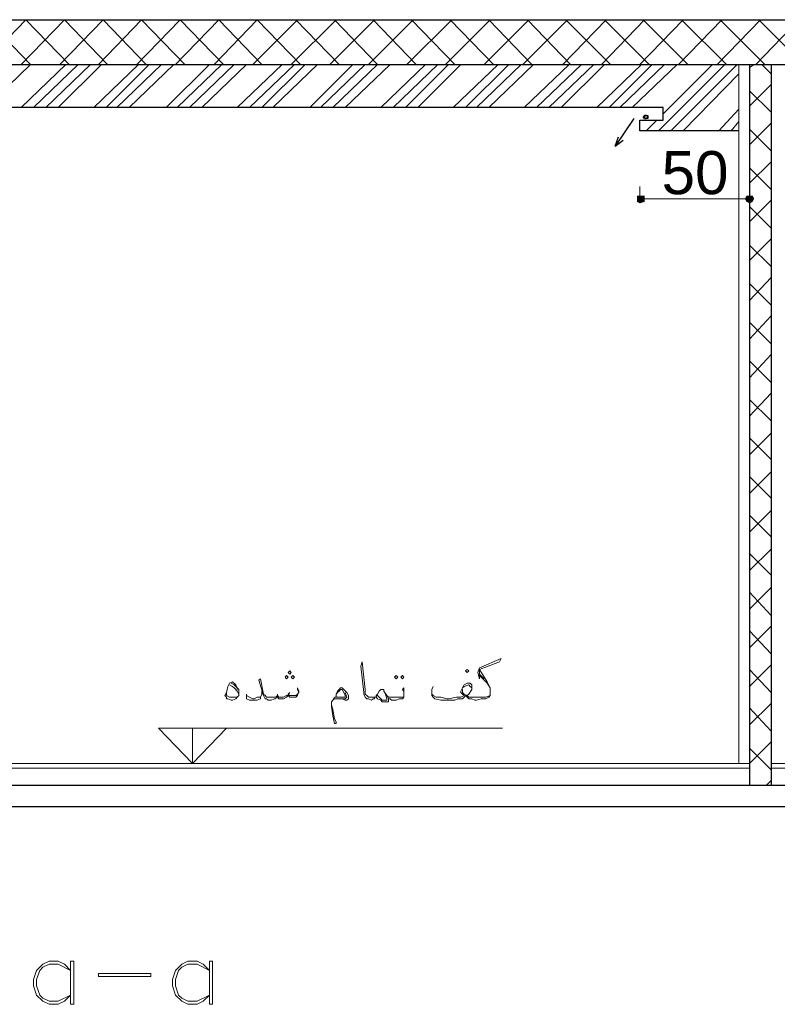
# Model space of a CAD drawing. Header units: metres. Extents: x 5.7 to 89.8, y 4 to 63.5.
# Tile 24 of 72: x 15.9 to 20.7, y 43 to 49.1. Entities that reach past the tile are written whole.
import ezdxf

# ---------------------------------------------------------------- set-up
doc = ezdxf.new("R2010")
doc.units = ezdxf.units.M
doc.header["$MEASUREMENT"] = 0
for name, color, linetype in [('PDF11_boresh-1', 7, 'Continuous'), ('PDF11_dim', 7, 'Continuous'), ('PDF11_halozen', 7, 'Continuous'), ('PDF11_hatch-borshi', 7, 'Continuous'), ('PDF11_kaff', 7, 'Continuous'), ('PDF11_Text', 7, 'Continuous'), ('PDF11_textt', 7, 'Continuous'), ('PDF11_wall', 7, 'Continuous'), ('PDF11_wall-asli', 7, 'Continuous')]:
    doc.layers.add(name, color=color, linetype=linetype)
doc.styles.add('PDF Arial', font='arial.ttf')

msp = doc.modelspace()

# ---------------------------------------------------------------- linework, layer by layer
at = {"layer": 'PDF11_boresh-1', "lineweight": 25}
for points in [[(20.4117, 48.4417), (19.7953, 48.4417), (19.7953, 48.5091), (19.9398, 48.5091), (19.9398, 48.5862), (13.9299, 48.5862), (13.9299, 48.5091), (14.0744, 48.5091), (14.0744, 48.4417), (13.5254, 48.4417)], [(19.7568, 48.5188), (19.6412, 48.3454), (19.6605, 48.4032)], [(19.6412, 48.3454), (19.6894, 48.3839)]]:
    msp.add_lwpolyline(points, dxfattribs=at)
at = {"layer": 'PDF11_dim', "lineweight": 20}
for points in [[(19.7953, 48.018), (19.7953, 48.095)], [(20.4791, 48.018), (20.4791, 48.095)], [(20.4502, 48.018), (20.431, 48.018), (19.8531, 48.018), (19.8242, 48.018)]]:
    msp.add_lwpolyline(points, dxfattribs=at)
at = {"layer": 'PDF11_dim', "transparency": 33554559}
for points in [[(19.7953, 48.0372), (19.7761, 48.0372), (19.7953, 48.018)], [(19.7761, 48.0372), (19.7953, 48.018), (19.7761, 48.018)], [(19.7761, 48.018), (19.7761, 47.9987), (19.7953, 48.018)], [(19.7761, 47.9987), (19.7953, 48.018), (19.7953, 47.9891)], [(19.8242, 48.018), (19.7953, 48.018), (19.8242, 48.0372)], [(19.7953, 48.018), (19.8242, 48.0372), (19.7953, 48.0372)], [(19.7953, 48.018), (19.7953, 47.9891), (19.8242, 47.9987)], [(19.8242, 47.9987), (19.8242, 48.018), (19.7953, 48.018)], [(20.4599, 48.0372), (20.4502, 48.018), (20.4791, 48.018)], [(20.4502, 48.018), (20.4791, 48.018), (20.4599, 47.9987)], [(20.4791, 48.018), (20.4791, 48.0372), (20.4599, 48.0372)], [(20.4791, 48.018), (20.4599, 47.9987), (20.4791, 47.9891)], [(20.508, 48.018), (20.4984, 48.0372), (20.4791, 48.018)], [(20.4984, 48.0372), (20.4791, 48.018), (20.4791, 48.0372)], [(20.4791, 47.9891), (20.4984, 47.9987), (20.4791, 48.018)], [(20.4984, 47.9987), (20.4791, 48.018), (20.508, 48.018)]]:
    msp.add_solid(points, dxfattribs=at)
at = {"layer": 'PDF11_halozen', "lineweight": 25}
msp.add_lwpolyline([(19.8435, 48.5284), (19.8435, 48.5188), (19.8339, 48.5188), (19.8242, 48.5188), (19.8146, 48.5284), (19.8242, 48.538), (19.8339, 48.538), (19.8435, 48.538), (19.8435, 48.5284), (19.8339, 48.538), (19.8242, 48.538), (19.8242, 48.5284), (19.8242, 48.5188), (19.8339, 48.5188)], close=True, dxfattribs=at)
at = {"layer": 'PDF11_hatch-borshi', "lineweight": 18}
for points in [[(15.4517, 48.8559), (15.7213, 49.1352), (15.991, 48.8559), (15.7117, 48.5862)], [(15.6924, 48.8559), (15.9621, 49.1352), (16.2318, 48.8559)], [(15.9332, 48.8559), (16.2029, 49.1352), (16.4726, 48.8559)], [(16.174, 48.8559), (16.4437, 49.1352), (16.7133, 48.8559)], [(16.4148, 48.8559), (16.6844, 49.1352), (16.9541, 48.8559)], [(16.6556, 48.8559), (16.9252, 49.1352), (17.1949, 48.8559)], [(16.8963, 48.8559), (17.166, 49.1352), (17.4357, 48.8559)], [(17.1371, 48.8559), (17.4068, 49.1352), (17.6765, 48.8559)], [(17.3779, 48.8559), (17.6572, 49.1352)], [(17.6187, 48.8559), (17.898, 49.1352)], [(17.9172, 48.8559), (17.6476, 49.1352)], [(17.8595, 48.8559), (18.1388, 49.1352)], [(17.8787, 48.5862), (18.158, 48.8559), (17.8883, 49.1352)], [(18.1002, 48.8559), (18.3795, 49.1352)], [(18.3988, 48.8559), (18.1291, 49.1352)], [(18.341, 48.8559), (18.6203, 49.1352)], [(18.6396, 48.8559), (18.3699, 49.1352)], [(18.5818, 48.8559), (18.8611, 49.1352)], [(18.8804, 48.8559), (18.6107, 49.1352)], [(18.8226, 48.8559), (19.1019, 49.1352)], [(19.1211, 48.8559), (18.8515, 49.1352)], [(19.0634, 48.8559), (19.3427, 49.1352)], [(19.3619, 48.8559), (19.0922, 49.1352)], [(19.3138, 48.8559), (19.5834, 49.1352)], [(19.6123, 48.8559), (19.333, 49.1352)], [(19.5545, 48.8559), (19.8242, 49.1352)], [(19.8531, 48.8559), (19.5738, 49.1352)], [(19.7953, 48.8559), (20.065, 49.1352)], [(20.0939, 48.8559), (19.8146, 49.1352)], [(20.0361, 48.8559), (20.3058, 49.1352)], [(20.3347, 48.8559), (20.0554, 49.1352)], [(20.2769, 48.8559), (20.5466, 49.1352)], [(20.5755, 48.8559), (20.2961, 49.1352)], [(20.5177, 48.8559), (20.7873, 49.1352)], [(20.8162, 48.8559), (20.5369, 49.1352)], [(15.9332, 48.5862), (16.2125, 48.8559)], [(16.0103, 48.5862), (16.2896, 48.8559)], [(16.0873, 48.5862), (16.3666, 48.8559)], [(16.1644, 48.5862), (16.434, 48.8559)], [(16.3859, 48.5862), (16.6652, 48.8559)], [(16.4629, 48.5862), (16.7326, 48.8559)], [(16.5303, 48.5862), (16.8097, 48.8559)], [(16.6074, 48.5862), (16.8867, 48.8559)], [(16.8385, 48.5862), (17.1082, 48.8559)], [(16.906, 48.5862), (17.1853, 48.8559)], [(16.983, 48.5862), (17.2623, 48.8559)], [(17.0601, 48.5862), (17.3394, 48.8559)], [(17.2816, 48.5862), (17.5609, 48.8559)], [(17.3586, 48.5862), (17.6379, 48.8559)], [(17.4357, 48.5862), (17.7054, 48.8559)], [(17.5031, 48.5862), (17.7824, 48.8559)], [(17.7342, 48.5862), (18.0039, 48.8559)], [(17.8017, 48.5862), (18.081, 48.8559)], [(17.9558, 48.5862), (18.2351, 48.8559)], [(18.1773, 48.5862), (18.4566, 48.8559)], [(18.2543, 48.5862), (18.5336, 48.8559)], [(18.3314, 48.5862), (18.6011, 48.8559)], [(18.4084, 48.5862), (18.6781, 48.8559)], [(18.63, 48.5862), (18.9093, 48.8559)], [(18.707, 48.5862), (18.9767, 48.8559)], [(18.7744, 48.5862), (19.0537, 48.8559)], [(18.8515, 48.5862), (19.1308, 48.8559)], [(19.073, 48.5862), (19.3523, 48.8559)], [(19.15, 48.5862), (19.4293, 48.8559)], [(19.2271, 48.5862), (19.5064, 48.8559)], [(19.3041, 48.5862), (19.5738, 48.8559)], [(19.5257, 48.5862), (19.805, 48.8559)], [(19.6027, 48.5862), (19.8724, 48.8559)], [(19.6701, 48.5862), (19.9494, 48.8559)], [(19.7472, 48.5862), (20.0265, 48.8559)], [(19.9109, 48.4417), (20.325, 48.8559)], [(19.9398, 48.5477), (20.248, 48.8559)], [(19.988, 48.4417), (20.4021, 48.8559)], [(20.4791, 48.8366), (20.508, 48.8559)], [(20.614, 48.7981), (20.5562, 48.8559)], [(20.065, 48.4417), (20.4117, 48.7981)], [(20.4791, 48.5958), (20.614, 48.7307)], [(20.614, 48.5573), (20.4791, 48.6921)], [(20.2865, 48.4417), (20.4117, 48.5766)], [(19.8339, 48.4417), (19.9013, 48.5091)], [(20.3636, 48.4417), (20.4117, 48.4995)], [(20.4791, 48.355), (20.614, 48.4899)], [(20.614, 48.3165), (20.4791, 48.4514)], [(20.4791, 48.1143), (20.614, 48.2491)], [(20.614, 48.0757), (20.4791, 48.2106)], [(20.4791, 47.8735), (20.614, 48.0083)], [(20.614, 47.835), (20.4791, 47.9698)], [(20.4791, 47.6327), (20.614, 47.7675)], [(20.614, 47.5942), (20.4791, 47.729)], [(20.4791, 47.3823), (20.614, 47.5268)], [(20.614, 47.3534), (20.4791, 47.4882)], [(20.4791, 47.1415), (20.614, 47.286)], [(20.614, 47.1126), (20.4791, 47.2475)], [(20.4791, 46.9007), (20.614, 47.0452)], [(20.614, 46.8718), (20.4791, 47.0067)], [(20.4791, 46.66), (20.614, 46.8044)], [(20.614, 46.6311), (20.4791, 46.7659)], [(20.4791, 46.4192), (20.614, 46.554)], [(20.614, 46.3903), (20.4791, 46.5251)], [(20.4791, 46.1784), (20.614, 46.3132)], [(20.614, 46.1495), (20.4791, 46.2843)], [(20.4791, 45.9376), (20.614, 46.0725)], [(20.614, 45.9087), (20.4791, 46.0436)], [(20.4791, 45.6968), (20.614, 45.8317)], [(20.614, 45.6679), (20.4791, 45.8028)], [(20.4791, 45.4561), (20.614, 45.5909)], [(20.614, 45.4175), (20.4791, 45.562)], [(20.4791, 45.2153), (20.614, 45.3501)], [(20.614, 45.1767), (20.4791, 45.3212)], [(20.4791, 44.9745), (20.614, 45.1093)], [(20.614, 44.936), (20.4791, 45.0804)], [(20.4791, 44.7337), (20.614, 44.8686)], [(20.614, 44.6952), (20.4791, 44.8397)], [(20.4791, 44.4929), (20.614, 44.6278)], [(20.614, 44.4544), (20.4791, 44.5892)], [(20.5851, 44.3581), (20.614, 44.387)]]:
    msp.add_lwpolyline(points, dxfattribs=at)
at = {"layer": 'PDF11_kaff', "lineweight": 20}
for points in [[(20.4117, 48.8559), (20.4117, 44.4929)], [(13.5254, 44.4929), (20.4791, 44.4929)], [(20.614, 44.4929), (27.0958, 44.4929)], [(13.5254, 44.464), (20.4791, 44.464)], [(20.614, 44.464), (27.0958, 44.464)]]:
    msp.add_lwpolyline(points, dxfattribs=at)
at = {"layer": 'PDF11_textt', "lineweight": 20}
for points in [[(18.3218, 44.9167), (18.3218, 44.9263), (18.3218, 44.9456), (18.3121, 44.9552), (18.3218, 44.9649), (18.3218, 44.9552), (18.3218, 44.936), (18.3218, 44.9167), (18.3218, 44.9071), (18.3121, 44.8974), (18.2929, 44.8974), (18.2736, 44.8878), (18.2543, 44.8878), (18.2447, 44.8878), (18.2351, 44.8974), (18.2254, 44.8974), (18.2158, 44.9167), (18.1965, 44.9456), (18.1965, 44.9552), (18.1869, 44.9552), (18.1773, 44.9552), (18.1677, 44.9456), (18.158, 44.9263), (18.1484, 44.9071), (18.1388, 44.9071), (18.1388, 44.8974), (18.1291, 44.8974), (18.1195, 44.8878), (18.1002, 44.8974), (18.0906, 44.8974), (18.081, 44.9071), (18.0713, 44.9263), (18.0713, 44.936), (18.0521, 45.0997), (18.0617, 45.1286), (18.081, 44.9552), (18.081, 44.936), (18.081, 44.9263), (18.0906, 44.9167), (18.1002, 44.9071), (18.1195, 44.9071), (18.1388, 44.9071), (18.1484, 44.9071), (18.1484, 44.9167), (18.158, 44.9263)], [(18.5047, 44.9745), (18.4951, 44.9552), (18.4951, 44.936), (18.4951, 44.9263), (18.4951, 44.9167), (18.5047, 44.9071), (18.5144, 44.8974), (18.5529, 44.8878), (18.5818, 44.8878), (18.6011, 44.8878), (18.6396, 44.8878), (18.6588, 44.8974), (18.6877, 44.8974), (18.6974, 44.9071), (18.707, 44.9167), (18.7166, 44.9071), (18.7263, 44.8974), (18.7455, 44.8974), (18.7648, 44.8878), (18.7744, 44.8878), (18.8033, 44.8974), (18.8322, 44.8974), (18.8515, 44.9071), (18.8611, 44.9167), (18.8611, 44.936), (18.8611, 44.9456), (18.8611, 44.9649), (18.8418, 45.0034), (18.7937, 45.0804), (18.9189, 45.1286), (18.9285, 45.1479), (18.7937, 45.0901), (18.7841, 45.0612), (18.7937, 45.0226), (18.7937, 45.0804)], [(18.7937, 45.0515), (18.8226, 45.0226)], [(18.7937, 45.0419), (18.8418, 44.9938), (18.8611, 44.9649)], [(17.2334, 44.9841), (17.2527, 44.9745), (17.2623, 44.9649), (17.2816, 44.9456), (17.2912, 44.9263), (17.2912, 44.9167)], [(17.2431, 44.9938), (17.2623, 44.9841), (17.2816, 44.9649), (17.2816, 44.9552)], [(17.6668, 44.936), (17.6572, 44.9552), (17.6572, 44.9649), (17.6668, 44.9456), (17.6668, 44.936), (17.6572, 44.9263), (17.6572, 44.9167), (17.6476, 44.9071), (17.6379, 44.9071), (17.6187, 44.9071), (17.609, 44.9071), (17.5994, 44.9167), (17.5898, 44.9071), (17.5705, 44.8974), (17.5609, 44.8974), (17.5513, 44.8974), (17.5416, 44.8974), (17.532, 44.9071), (17.532, 44.9167), (17.5224, 44.8974), (17.5127, 44.8974), (17.4935, 44.8878), (17.4742, 44.8878), (17.4646, 44.8974), (17.4549, 44.8974), (17.4453, 44.9167), (17.4164, 45.013), (17.4261, 45.0226), (17.4453, 44.9263), (17.4549, 44.9167), (17.4646, 44.9071), (17.4742, 44.9071), (17.5031, 44.9071), (17.5224, 44.9071), (17.532, 44.9167), (17.5416, 44.9071), (17.5513, 44.9071), (17.5705, 44.9071), (17.5898, 44.9167), (17.5994, 44.9167), (17.5994, 44.9263), (17.609, 44.9167), (17.6187, 44.9167), (17.6379, 44.9167), (17.6476, 44.9167), (17.6572, 44.9263)], [(18.8611, 44.9167), (18.8322, 44.9071), (18.8129, 44.9071), (18.7841, 44.9071), (18.7648, 44.9071), (18.7552, 44.9071), (18.7359, 44.9071), (18.7263, 44.9071), (18.7166, 44.9167), (18.7263, 44.9263), (18.7455, 44.9552), (18.7455, 44.9649), (18.7455, 44.9745), (18.7455, 44.9841), (18.7359, 44.9938), (18.7263, 44.9938), (18.7166, 44.9938), (18.6974, 44.9841), (18.6877, 44.9649), (18.6781, 44.9456), (18.6781, 44.936), (18.6877, 44.9263), (18.6974, 44.9167), (18.6781, 44.9071), (18.6492, 44.9071), (18.6011, 44.8974), (18.5914, 44.8974), (18.5529, 44.9071), (18.524, 44.9071), (18.5047, 44.9167), (18.4951, 44.9263), (18.4951, 44.936)], [(18.7455, 44.9552), (18.7455, 44.9649), (18.7359, 44.9745), (18.7263, 44.9841), (18.6974, 44.9745), (18.6877, 44.9649)], [(17.2816, 44.9071), (17.2623, 44.9071), (17.2431, 44.9071), (17.2334, 44.9071), (17.2142, 44.9167), (17.2142, 44.936)], [(17.4357, 44.9456), (17.4357, 44.9263), (17.4261, 44.9071), (17.4261, 44.8974), (17.4068, 44.8878), (17.3875, 44.8878), (17.3779, 44.8878), (17.3586, 44.8878), (17.3394, 44.8974), (17.3394, 44.9071), (17.3394, 44.9167), (17.3394, 44.9263)], [(17.532, 44.9263), (17.532, 44.9167)], [(17.609, 44.936), (17.5994, 44.9263)], [(17.898, 44.9263), (17.9076, 44.936), (17.9172, 44.9456), (17.9269, 44.9552), (17.9365, 44.9552), (17.9461, 44.936), (17.9558, 44.9167), (17.9558, 44.9071), (17.9461, 44.9071), (17.9365, 44.9071), (17.898, 44.9071), (17.8883, 44.9071), (17.8787, 44.8878), (17.8691, 44.8782), (17.8691, 44.8589), (17.8691, 44.8493), (17.8787, 44.7915), (17.8883, 44.7433), (17.898, 44.7433), (17.898, 44.753), (17.8883, 44.7722), (17.8787, 44.83), (17.8691, 44.8589)], [(17.898, 44.9071), (17.898, 44.9263), (17.9076, 44.9456), (17.9172, 44.9552), (17.9269, 44.9649), (17.9365, 44.9649), (17.9461, 44.9552), (17.9654, 44.936), (17.975, 44.9167), (17.975, 44.9071), (17.975, 44.8974), (17.9654, 44.8878), (17.9558, 44.8878), (17.9365, 44.8974), (17.898, 44.8974), (17.8883, 44.8974), (17.8787, 44.8878)], [(17.9558, 44.936), (17.9654, 44.9071), (17.9558, 44.8974), (17.9365, 44.8974)], [(18.1965, 44.9456), (18.2062, 44.9263), (18.2158, 44.8974), (18.2158, 44.8878), (18.2062, 44.8878), (18.1869, 44.8878), (18.1773, 44.8974), (18.1677, 44.9071), (18.158, 44.9167)], [(18.6877, 44.9552), (18.6877, 44.936), (18.6974, 44.9263), (18.7166, 44.9167)], [(17.3394, 44.9167), (17.3586, 44.9071), (17.3779, 44.8974), (17.3875, 44.8974), (17.4068, 44.9071), (17.4261, 44.9071)], [(18.2254, 44.8974), (18.2254, 44.8878), (18.2254, 44.8782), (18.2158, 44.8782), (18.2062, 44.8782), (18.1869, 44.8782), (18.1773, 44.8878), (18.158, 44.8974), (18.1484, 44.9071)], [(18.2158, 44.9167), (18.2254, 44.9071), (18.2351, 44.9071), (18.2447, 44.9071), (18.2543, 44.9071), (18.2832, 44.9071), (18.3121, 44.9071), (18.3218, 44.9071)], [(17.2142, 44.7145), (17.0023, 44.4929), (16.7904, 44.7145), (18.9381, 44.7145)], [(17.0023, 44.4929), (17.0023, 44.7145)]]:
    msp.add_lwpolyline(points, dxfattribs=at)
for points in [[(17.5898, 45.0226), (17.5994, 45.0323), (17.5898, 45.0419), (17.5802, 45.0323)], [(17.609, 45.0515), (17.6187, 45.0612), (17.609, 45.0708), (17.5994, 45.0612)], [(17.6283, 45.0226), (17.6379, 45.0323), (17.6283, 45.0419), (17.6187, 45.0323)], [(18.2736, 45.0419), (18.2832, 45.0323), (18.2736, 45.0226), (18.264, 45.0323)], [(18.3121, 45.0419), (18.3218, 45.0323), (18.3121, 45.0226), (18.3025, 45.0323)], [(18.7166, 45.0612), (18.7263, 45.0708), (18.7166, 45.0804), (18.707, 45.0708)], [(17.2527, 45.0034), (17.272, 44.9841), (17.2816, 44.9649), (17.2912, 44.9552), (17.2912, 44.936), (17.2912, 44.9263), (17.2912, 44.9167), (17.2816, 44.9071), (17.272, 44.8974), (17.2527, 44.8878), (17.2431, 44.8878), (17.2238, 44.8974), (17.2142, 44.8974), (17.2142, 44.9071), (17.2045, 44.9167), (17.2142, 44.936), (17.2238, 44.9745), (17.2334, 44.9938)], [(16.2414, 43.0483), (16.1644, 43.0097), (16.1066, 43.0097), (16.0681, 43.029), (16.0488, 43.0483), (16.0295, 43.106), (16.0295, 43.1446), (16.0488, 43.2024), (16.0681, 43.2216), (16.1066, 43.2409), (16.1644, 43.2409), (16.2414, 43.2024), (16.2029, 43.2409), (16.1644, 43.2601), (16.1066, 43.2601), (16.0681, 43.2409), (16.0295, 43.2024), (16.0103, 43.1446), (16.0103, 43.106), (16.0295, 43.0483), (16.0681, 43.0097), (16.1066, 42.9905), (16.1644, 42.9905), (16.2029, 43.0097)], [(16.2607, 42.9905), (16.2607, 43.2601), (16.2414, 43.2601), (16.2414, 42.9905)], [(17.1082, 43.0483), (17.0312, 43.0097), (16.9734, 43.0097), (16.9349, 43.029), (16.9156, 43.0483), (16.8963, 43.106), (16.8963, 43.1446), (16.9156, 43.2024), (16.9349, 43.2216), (16.9734, 43.2409), (17.0312, 43.2409), (17.1082, 43.2024), (17.0697, 43.2409), (17.0312, 43.2601), (16.9734, 43.2601), (16.9349, 43.2409), (16.8963, 43.2024), (16.8771, 43.1446), (16.8771, 43.106), (16.8963, 43.0483), (16.9349, 43.0097), (16.9734, 42.9905), (17.0312, 42.9905), (17.0697, 43.0097)], [(17.1275, 42.9905), (17.1275, 43.2601), (17.1082, 43.2601), (17.1082, 42.9905)], [(16.7422, 43.1638), (16.4148, 43.1638), (16.4148, 43.1831), (16.7422, 43.1831)]]:
    msp.add_lwpolyline(points, close=True, dxfattribs=at)
at = {"layer": 'PDF11_wall', "lineweight": 30}
for points in [[(20.4791, 48.8559), (20.4791, 44.3581)], [(20.614, 48.8559), (20.614, 44.3581)]]:
    msp.add_lwpolyline(points, dxfattribs=at)
at = {"layer": 'PDF11_wall-asli', "lineweight": 30}
msp.add_lwpolyline([(13.0439, 44.2233), (13.0439, 49.1352), (27.3077, 49.1352), (27.3077, 44.2233)], close=True, dxfattribs=at)
for points in [[(13.0439, 48.8559), (27.3077, 48.8559)], [(13.458, 44.3581), (27.3077, 44.3581)]]:
    msp.add_lwpolyline(points, dxfattribs=at)

# ---------------------------------------------------------------- texts
at = {"layer": 'PDF11_Text', "insert": (19.9302, 48.0423), "char_height": 0.26887, "attachment_point": 7, "style": 'PDF Arial'}
msp.add_mtext('50', dxfattribs=at)

doc.saveas('drawing.dxf')
